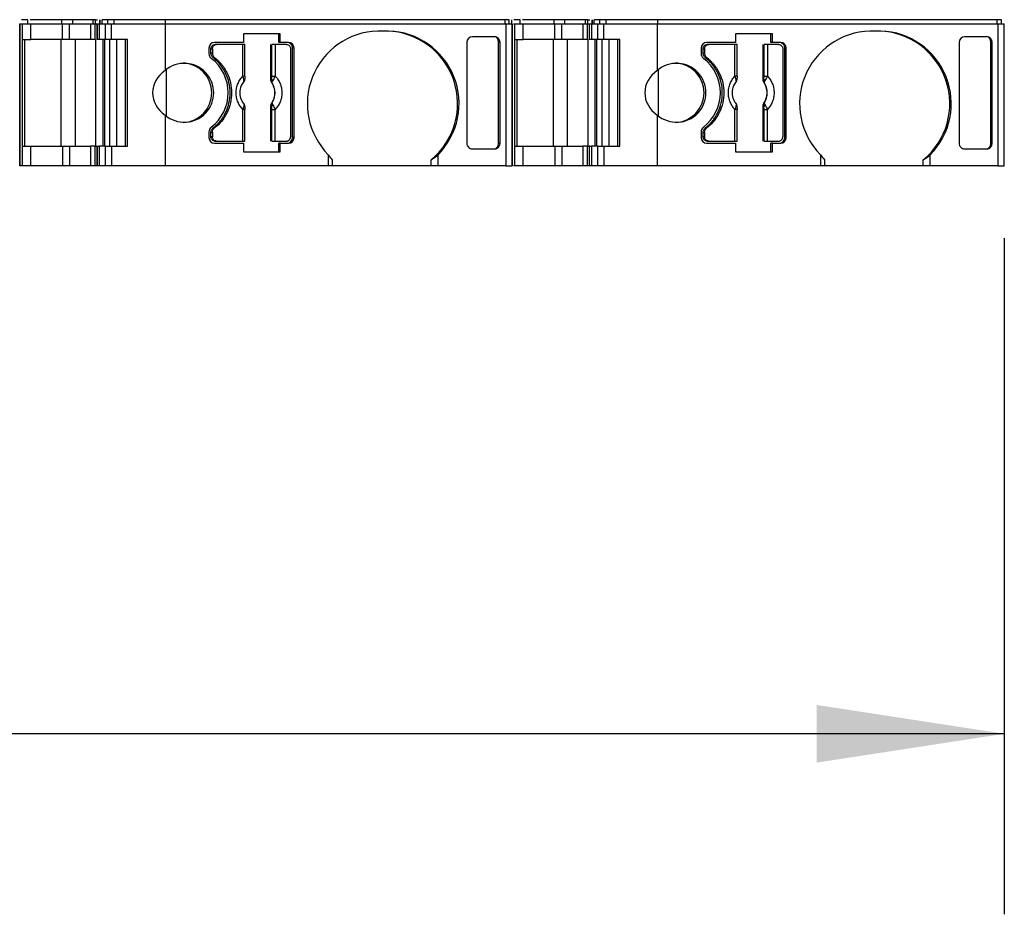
# Model space of a CAD drawing. Header units: millimetres. Extents: x 13 to 546, y 13 to 419.
# Tile 5 of 11: x 198 to 232, y 314 to 346. Entities that reach past the tile are written whole.
import ezdxf

# ---------------------------------------------------------------- set-up
doc = ezdxf.new("R2010")
doc.units = ezdxf.units.MM
doc.header["$LTSCALE"] = 2
doc.linetypes.add('SLD-Solid', pattern=[0])
doc.layers.add('DIMENSIONS', color=140, linetype='SLD-Solid', lineweight=25)
doc.styles.add('SLDTEXTSTYLE0', font='TXT', dxfattribs={"width": 0.7})
doc.dimstyles.new('SLDDIMSTYLE2', dxfattribs={"dimtxt": 4.316016, "dimasz": 6.604, "dimexe": 0, "dimexo": 0.0625, "dimgap": 1.079004, "dimtad": 0, "dimtih": 1, "dimtoh": 1, "dimrnd": 1e-09, "dimzin": 4, "dimdsep": 46, "dimtxsty": 'SLDTEXTSTYLE0', "dimsah": 1, "dimcen": 0.09, "dimadec": 0, "dimazin": 1, "dimtfac": 1, "dimtofl": 0, "dimtmove": 0, "dimatfit": 3, "dimfxl": 0, "dimfrac": 2, "dimtolj": 1, "dimtzin": 12, "dimarcsym": 0})

# ---------------------------------------------------------------- blocks, each defined once
blk = doc.blocks.new('_D_4')
at = {"layer": 'DIMENSIONS'}
for p, q in [((131.282, 338.249), (131.282, 314.435)), ((232.308, 338.249), (232.308, 314.435)), ((131.282, 320.785), (167.781, 320.785)), ((173.629, 320.785), (172.18, 320.785)), ((172.18, 320.785), (172.18, 313.926)), ((186.455, 320.785), (187.904, 320.785)), ((187.904, 320.785), (187.904, 313.926)), ((232.308, 320.785), (192.302, 320.785)), ((172.18, 313.926), (173.629, 313.926)), ((187.904, 313.926), (186.455, 313.926))]:
    blk.add_line(p, q, dxfattribs=at)
for points in [[(131.282, 320.785), (137.887, 319.769), (137.887, 321.801)], [(232.308, 320.785), (225.704, 321.801), (225.704, 319.769)]]:
    blk.add_solid(points, dxfattribs=at)
at = {"layer": 'DIMENSIONS', "char_height": 4.2333, "attachment_point": 1, "style": 'SLDTEXTSTYLE0'}
for s, insert in [('101.0', (171.834, 327.209)), ('3.98', (173.629, 319.383))]:
    blk.add_mtext(s, dxfattribs=dict(at, insert=insert))

msp = doc.modelspace()

# ---------------------------------------------------------------- linework, layer by layer
for p, q in [((197.65, 340.789), (197.65, 345.789)), ((197.65, 345.789), (197.65, 340.789)), ((197.65, 345.789), (197.737, 345.789)), ((197.931, 345.939), (197.712, 345.939)), ((197.737, 345.789), (197.737, 340.789)), ((197.737, 345.789), (198.038, 345.789)), ((197.931, 345.789), (197.931, 345.939)), ((199.13, 345.939), (198.013, 345.939)), ((198.038, 345.239), (198.038, 345.789)), ((198.038, 345.789), (199.156, 345.789)), ((199.13, 345.789), (199.13, 345.939)), ((199.156, 345.239), (199.156, 345.789)), ((199.156, 345.789), (199.401, 345.789)), ((199.401, 345.239), (199.401, 345.789)), ((199.401, 345.789), (200.137, 345.789)), ((199.498, 345.939), (199.498, 345.789)), ((200.233, 345.939), (199.498, 345.939)), ((200.137, 345.789), (200.137, 345.239)), ((200.137, 345.789), (200.3, 345.789)), ((200.233, 345.789), (200.233, 345.939)), ((200.3, 345.239), (200.3, 345.789)), ((200.3, 345.789), (200.367, 345.789)), ((200.315, 345.789), (200.315, 345.939)), ((200.315, 345.939), (200.389, 345.939)), ((200.367, 345.789), (200.367, 345.239)), ((200.367, 345.789), (200.374, 345.789)), ((200.374, 345.239), (200.374, 345.789)), ((200.374, 345.789), (200.446, 345.789)), ((200.446, 345.789), (200.446, 345.239)), ((200.446, 345.789), (200.665, 345.789)), ((200.467, 345.939), (200.467, 345.789)), ((200.471, 345.789), (200.471, 345.939)), ((200.543, 345.789), (200.543, 345.939)), ((200.665, 345.239), (200.665, 345.789)), ((200.665, 345.789), (200.882, 345.789)), ((200.744, 345.789), (200.744, 345.939)), ((200.968, 345.939), (200.744, 345.939)), ((200.882, 345.239), (200.882, 345.789)), ((200.882, 345.789), (202.762, 345.789)), ((200.968, 345.789), (200.968, 345.939)), ((202.779, 345.939), (200.968, 345.939)), ((202.762, 345.789), (202.762, 344.147)), ((202.762, 345.789), (214.758, 345.789)), ((202.779, 345.789), (202.779, 345.939)), ((214.732, 345.939), (202.779, 345.939)), ((214.732, 345.789), (214.732, 345.939)), ((214.758, 345.789), (214.758, 340.789)), ((214.758, 345.789), (214.98, 345.789)), ((214.88, 345.789), (214.88, 345.939)), ((214.88, 345.789), (214.88, 345.939)), ((214.959, 345.939), (214.959, 345.789)), ((214.98, 340.789), (214.98, 345.789)), ((214.98, 345.789), (214.98, 340.789)), ((215.028, 345.789), (215.065, 345.789)), ((215.26, 345.939), (215.041, 345.939)), ((215.065, 345.789), (215.065, 340.789)), ((215.065, 345.789), (215.366, 345.789)), ((215.26, 345.789), (215.26, 345.939)), ((216.459, 345.939), (215.341, 345.939)), ((215.366, 345.239), (215.366, 345.789)), ((215.366, 345.789), (216.485, 345.789)), ((216.459, 345.789), (216.459, 345.939)), ((216.485, 345.239), (216.485, 345.789)), ((216.485, 345.789), (216.73, 345.789)), ((216.73, 345.239), (216.73, 345.789)), ((216.73, 345.789), (217.465, 345.789)), ((216.826, 345.939), (216.826, 345.789)), ((217.562, 345.939), (216.826, 345.939)), ((217.465, 345.789), (217.465, 345.239)), ((217.465, 345.789), (217.629, 345.789)), ((217.562, 345.789), (217.562, 345.939)), ((217.629, 345.239), (217.629, 345.789)), ((217.629, 345.789), (217.696, 345.789)), ((217.643, 345.789), (217.643, 345.939)), ((217.643, 345.939), (217.718, 345.939)), ((217.696, 345.789), (217.696, 345.239)), ((217.696, 345.789), (217.702, 345.789)), ((217.702, 345.239), (217.702, 345.789)), ((217.702, 345.789), (217.775, 345.789)), ((217.775, 345.789), (217.775, 345.239)), ((217.775, 345.789), (217.993, 345.789)), ((217.796, 345.939), (217.796, 345.789)), ((217.799, 345.789), (217.799, 345.939)), ((217.871, 345.789), (217.871, 345.939)), ((217.993, 345.239), (217.993, 345.789)), ((217.993, 345.789), (218.21, 345.789)), ((218.072, 345.789), (218.072, 345.939)), ((218.297, 345.939), (218.072, 345.939)), ((218.21, 345.239), (218.21, 345.789)), ((218.21, 345.789), (220.09, 345.789)), ((218.297, 345.789), (218.297, 345.939)), ((220.107, 345.939), (218.297, 345.939)), ((220.09, 345.789), (220.09, 344.147)), ((220.09, 345.789), (232.086, 345.789)), ((220.107, 345.789), (220.107, 345.939)), ((232.06, 345.939), (220.107, 345.939)), ((232.06, 345.789), (232.06, 345.939)), ((232.086, 345.789), (232.086, 340.789)), ((232.086, 345.789), (232.308, 345.789)), ((232.208, 345.789), (232.208, 345.939)), ((232.208, 345.789), (232.208, 345.939)), ((232.308, 340.789), (232.308, 345.789)), ((232.308, 340.789), (232.308, 345.789)), ((206.814, 345.439), (205.519, 345.439)), ((205.519, 345.439), (205.519, 345.139)), ((206.762, 345.139), (206.762, 345.439)), ((206.814, 345.139), (206.814, 345.439)), ((210.634, 345.539), (210.248, 345.539)), ((214.361, 345.339), (213.58, 345.339)), ((224.142, 345.439), (222.847, 345.439)), ((222.847, 345.439), (222.847, 345.139)), ((224.091, 345.139), (224.091, 345.439)), ((224.142, 345.139), (224.142, 345.439)), ((227.963, 345.539), (227.576, 345.539)), ((231.69, 345.339), (230.909, 345.339)), ((197.737, 345.239), (198.038, 345.239)), ((197.825, 341.489), (197.825, 345.239)), ((199.156, 345.239), (198.038, 345.239)), ((199.105, 341.489), (199.105, 345.239)), ((199.401, 345.239), (199.156, 345.239)), ((200.137, 345.239), (199.401, 345.239)), ((199.594, 345.239), (199.594, 341.489)), ((200.33, 341.489), (200.33, 345.239)), ((200.446, 345.239), (200.374, 345.239)), ((200.567, 345.239), (200.567, 341.489)), ((200.639, 341.489), (200.639, 345.239)), ((200.882, 345.239), (200.665, 345.239)), ((200.811, 345.239), (200.811, 341.489)), ((201.438, 345.239), (200.882, 345.239)), ((201.055, 345.239), (201.055, 341.489)), ((201.361, 345.239), (201.361, 341.489)), ((201.438, 341.489), (201.438, 345.239)), ((204.307, 344.939), (204.307, 344.739)), ((204.376, 344.914), (204.428, 344.914)), ((204.376, 344.764), (204.376, 344.914)), ((204.428, 344.914), (204.428, 344.764)), ((205.519, 345.139), (204.501, 345.139)), ((204.573, 345.064), (204.521, 345.064)), ((205.499, 345.064), (204.573, 345.064)), ((205.499, 343.951), (205.499, 345.064)), ((205.573, 343.951), (205.573, 345.064)), ((206.485, 343.841), (206.485, 345.064)), ((206.522, 343.951), (206.522, 345.064)), ((206.642, 345.064), (206.642, 343.951)), ((207.036, 345.064), (206.642, 345.064)), ((206.814, 345.139), (206.762, 345.139)), ((207.109, 345.139), (206.814, 345.139)), ((207.181, 344.914), (207.181, 341.814)), ((207.25, 341.789), (207.25, 344.939)), ((207.302, 344.939), (207.25, 344.939)), ((207.302, 341.789), (207.302, 344.939)), ((213.387, 345.139), (213.387, 341.59)), ((214.503, 341.573), (214.503, 345.156)), ((214.554, 345.139), (214.503, 345.156)), ((214.554, 341.59), (214.554, 345.139)), ((215.065, 345.239), (215.366, 345.239)), ((215.153, 341.489), (215.153, 345.239)), ((216.485, 345.239), (215.366, 345.239)), ((216.433, 341.489), (216.433, 345.239)), ((216.73, 345.239), (216.485, 345.239)), ((217.465, 345.239), (216.73, 345.239)), ((216.923, 345.239), (216.923, 341.489)), ((217.658, 341.489), (217.658, 345.239)), ((217.775, 345.239), (217.702, 345.239)), ((217.896, 345.239), (217.896, 341.489)), ((217.968, 341.489), (217.968, 345.239)), ((218.21, 345.239), (217.993, 345.239)), ((218.14, 345.239), (218.14, 341.489)), ((218.767, 345.239), (218.21, 345.239)), ((218.383, 345.239), (218.383, 341.489)), ((218.689, 345.239), (218.689, 341.489)), ((218.767, 341.489), (218.767, 345.239)), ((221.636, 344.939), (221.636, 344.739)), ((221.705, 344.764), (221.705, 344.914)), ((221.705, 344.914), (221.757, 344.914)), ((221.757, 344.914), (221.757, 344.764)), ((222.847, 345.139), (221.829, 345.139)), ((221.901, 345.064), (221.85, 345.064)), ((222.827, 345.064), (221.901, 345.064)), ((222.827, 343.951), (222.827, 345.064)), ((222.901, 343.951), (222.901, 345.064)), ((223.813, 343.841), (223.813, 345.064)), ((223.85, 343.951), (223.85, 345.064)), ((223.97, 345.064), (223.97, 343.951)), ((224.365, 345.064), (223.97, 345.064)), ((224.142, 345.139), (224.091, 345.139)), ((224.437, 345.139), (224.142, 345.139)), ((224.509, 344.914), (224.509, 341.814)), ((224.578, 341.789), (224.578, 344.939)), ((224.63, 344.939), (224.578, 344.939)), ((224.63, 341.789), (224.63, 344.939)), ((230.716, 345.139), (230.716, 341.59)), ((231.831, 341.573), (231.831, 345.156)), ((231.883, 345.139), (231.831, 345.156)), ((231.883, 341.59), (231.883, 345.139)), ((204.428, 344.764), (204.376, 344.764)), ((204.454, 344.604), (204.505, 344.604)), ((221.757, 344.764), (221.705, 344.764)), ((221.782, 344.604), (221.834, 344.604)), ((202.796, 344.177), (202.796, 342.552)), ((205.573, 343.951), (205.499, 343.951)), ((206.522, 343.951), (206.642, 343.951)), ((220.124, 344.177), (220.124, 342.552)), ((222.901, 343.951), (222.827, 343.951)), ((223.85, 343.951), (223.97, 343.951)), ((206.485, 343.841), (206.51, 343.843)), ((206.519, 343.727), (206.525, 343.727)), ((223.813, 343.841), (223.839, 343.843)), ((223.848, 343.727), (223.854, 343.727)), ((206.485, 341.664), (206.485, 342.888)), ((206.51, 342.886), (206.485, 342.888)), ((206.525, 343.001), (206.519, 343.002)), ((223.813, 341.664), (223.813, 342.888)), ((223.839, 342.886), (223.813, 342.888)), ((223.854, 343.001), (223.848, 343.002)), ((202.762, 342.582), (202.762, 340.789)), ((205.499, 341.664), (205.499, 342.778)), ((205.573, 342.778), (205.499, 342.778)), ((205.573, 341.664), (205.573, 342.778)), ((206.522, 342.778), (206.642, 342.778)), ((206.522, 341.664), (206.522, 342.778)), ((206.642, 341.664), (206.642, 342.778)), ((220.09, 342.582), (220.09, 340.789)), ((222.827, 341.664), (222.827, 342.778)), ((222.901, 342.778), (222.827, 342.778)), ((222.901, 341.664), (222.901, 342.778)), ((223.85, 342.778), (223.97, 342.778)), ((223.85, 341.664), (223.85, 342.778)), ((223.97, 341.664), (223.97, 342.778)), ((204.307, 341.99), (204.307, 341.789)), ((204.376, 341.814), (204.376, 341.964)), ((204.376, 341.964), (204.428, 341.964)), ((204.428, 341.814), (204.376, 341.814)), ((204.428, 341.964), (204.428, 341.814)), ((204.505, 342.124), (204.454, 342.124)), ((207.302, 341.789), (207.25, 341.789)), ((221.636, 341.99), (221.636, 341.789)), ((221.705, 341.814), (221.705, 341.964)), ((221.705, 341.964), (221.757, 341.964)), ((221.757, 341.814), (221.705, 341.814)), ((221.757, 341.964), (221.757, 341.814)), ((221.834, 342.124), (221.782, 342.124)), ((224.63, 341.789), (224.578, 341.789)), ((197.737, 341.489), (198.038, 341.489)), ((198.038, 340.789), (198.038, 341.489)), ((198.038, 341.489), (199.156, 341.489)), ((199.156, 341.489), (199.156, 340.789)), ((199.156, 341.489), (199.401, 341.489)), ((199.401, 341.489), (199.401, 340.789)), ((199.401, 341.489), (200.137, 341.489)), ((200.137, 341.489), (200.137, 340.789)), ((200.3, 341.489), (200.137, 341.489)), ((200.3, 340.789), (200.3, 341.489)), ((200.3, 341.489), (200.367, 341.489)), ((200.367, 341.489), (200.367, 340.789)), ((200.374, 341.489), (200.367, 341.489)), ((200.374, 340.789), (200.374, 341.489)), ((200.374, 341.489), (200.446, 341.489)), ((200.446, 341.489), (200.446, 340.789)), ((200.665, 341.489), (200.446, 341.489)), ((200.665, 340.789), (200.665, 341.489)), ((200.665, 341.489), (200.882, 341.489)), ((200.882, 341.489), (200.882, 340.789)), ((200.882, 341.489), (201.438, 341.489)), ((204.501, 341.589), (205.519, 341.589)), ((204.521, 341.664), (204.573, 341.664)), ((204.573, 341.664), (205.499, 341.664)), ((205.519, 341.589), (205.519, 341.289)), ((206.642, 341.664), (207.036, 341.664)), ((206.762, 341.289), (206.762, 341.589)), ((206.814, 341.589), (206.762, 341.589)), ((206.814, 341.289), (206.814, 341.589)), ((206.814, 341.589), (207.109, 341.589)), ((214.554, 341.59), (214.503, 341.573)), ((215.065, 341.489), (215.366, 341.489)), ((215.366, 340.789), (215.366, 341.489)), ((215.366, 341.489), (216.485, 341.489)), ((216.485, 341.489), (216.485, 340.789)), ((216.485, 341.489), (216.73, 341.489)), ((216.73, 341.489), (216.73, 340.789)), ((216.73, 341.489), (217.465, 341.489)), ((217.465, 341.489), (217.465, 340.789)), ((217.629, 341.489), (217.465, 341.489)), ((217.629, 340.789), (217.629, 341.489)), ((217.629, 341.489), (217.696, 341.489)), ((217.696, 341.489), (217.696, 340.789)), ((217.702, 341.489), (217.696, 341.489)), ((217.702, 340.789), (217.702, 341.489)), ((217.702, 341.489), (217.775, 341.489)), ((217.775, 341.489), (217.775, 340.789)), ((217.993, 341.489), (217.775, 341.489)), ((217.993, 340.789), (217.993, 341.489)), ((217.993, 341.489), (218.21, 341.489)), ((218.21, 341.489), (218.21, 340.789)), ((218.21, 341.489), (218.767, 341.489)), ((221.829, 341.589), (222.847, 341.589)), ((221.85, 341.664), (221.901, 341.664)), ((221.901, 341.664), (222.827, 341.664)), ((222.847, 341.589), (222.847, 341.289)), ((223.97, 341.664), (224.365, 341.664)), ((224.091, 341.289), (224.091, 341.589)), ((224.142, 341.589), (224.091, 341.589)), ((224.142, 341.289), (224.142, 341.589)), ((224.142, 341.589), (224.437, 341.589)), ((231.883, 341.59), (231.831, 341.573)), ((205.519, 341.289), (206.814, 341.289)), ((208.509, 341.183), (208.509, 340.789)), ((212.373, 340.789), (212.373, 341.183)), ((213.58, 341.389), (214.361, 341.389)), ((222.847, 341.289), (224.142, 341.289)), ((225.838, 341.183), (225.838, 340.789)), ((229.701, 340.789), (229.701, 341.183)), ((230.909, 341.389), (231.69, 341.389)), ((197.737, 340.789), (197.65, 340.789)), ((198.038, 340.789), (197.737, 340.789)), ((199.156, 340.789), (198.038, 340.789)), ((199.401, 340.789), (199.156, 340.789)), ((200.137, 340.789), (199.401, 340.789)), ((200.3, 340.789), (200.137, 340.789)), ((200.367, 340.789), (200.3, 340.789)), ((200.374, 340.789), (200.367, 340.789)), ((200.446, 340.789), (200.374, 340.789)), ((200.665, 340.789), (200.446, 340.789)), ((200.882, 340.789), (200.665, 340.789)), ((202.762, 340.789), (200.882, 340.789)), ((208.509, 340.789), (202.762, 340.789)), ((208.651, 340.789), (208.509, 340.789)), ((208.651, 341.004), (208.651, 340.789)), ((212.128, 340.789), (208.651, 340.789)), ((212.128, 340.789), (212.128, 341.004)), ((212.373, 340.789), (212.128, 340.789)), ((214.758, 340.789), (212.373, 340.789)), ((214.758, 340.789), (214.98, 340.789)), ((215.065, 340.789), (215.025, 340.789)), ((215.366, 340.789), (215.065, 340.789)), ((216.485, 340.789), (215.366, 340.789)), ((216.73, 340.789), (216.485, 340.789)), ((217.465, 340.789), (216.73, 340.789)), ((217.629, 340.789), (217.465, 340.789)), ((217.696, 340.789), (217.629, 340.789)), ((217.702, 340.789), (217.696, 340.789)), ((217.775, 340.789), (217.702, 340.789)), ((217.993, 340.789), (217.775, 340.789)), ((218.21, 340.789), (217.993, 340.789)), ((220.09, 340.789), (218.21, 340.789)), ((225.838, 340.789), (220.09, 340.789)), ((225.979, 340.789), (225.838, 340.789)), ((225.979, 341.004), (225.979, 340.789)), ((229.456, 340.789), (225.979, 340.789)), ((229.456, 340.789), (229.456, 341.004)), ((229.701, 340.789), (229.456, 340.789)), ((232.086, 340.789), (229.701, 340.789)), ((232.086, 340.789), (232.308, 340.789))]:
    msp.add_line(p, q)
for centre, radius, start, end in [((210.331, 342.981), 2.56, 91.8635, 224.6205), ((210.501, 342.98), 2.56, 309.4625, 88.1703), ((210.554, 342.982), 2.558, 315.3025, 88.2135), ((227.66, 342.981), 2.56, 91.8635, 224.6205), ((227.829, 342.98), 2.56, 309.4625, 88.1703), ((227.883, 342.982), 2.558, 315.3025, 88.2135), ((204.504, 344.943), 0.197, 91.0103, 180.9756), ((207.105, 344.943), 0.197, 359.0242, 88.9898), ((221.832, 344.943), 0.197, 91.0103, 180.9756), ((224.434, 344.943), 0.197, 359.0242, 88.9898), ((204.51, 344.738), 0.202, 179.7299, 232.6484), ((203.456, 343.364), 1.529, 307.5097, 52.4903), ((221.838, 344.738), 0.202, 179.7299, 232.6484), ((220.784, 343.364), 1.529, 307.5097, 52.4903), ((203.44, 343.364), 1.036, 229.0813, 130.9187), ((203.358, 343.364), 1.051, 272.9546, 87.0454), ((220.769, 343.364), 1.036, 229.0813, 130.9187), ((220.686, 343.364), 1.051, 272.9546, 87.0454), ((205.523, 343.836), 0.0436, 293.8985, 9.5096), ((206.601, 343.894), 0.104, 209.1853, 250.0216), ((205.984, 343.364), 0.652, 326.1712, 33.8288), ((222.851, 343.836), 0.0436, 293.8985, 9.5096), ((223.93, 343.894), 0.104, 209.1853, 250.0216), ((223.312, 343.364), 0.652, 326.1712, 33.8288), ((205.523, 342.893), 0.0436, 350.4904, 66.1015), ((206.601, 342.835), 0.104, 109.9784, 150.8147), ((222.851, 342.893), 0.0436, 350.4904, 66.1015), ((223.93, 342.835), 0.104, 109.9784, 150.8147), ((204.51, 341.99), 0.202, 127.3518, 180.2698), ((221.838, 341.99), 0.202, 127.3518, 180.2698), ((204.504, 341.786), 0.197, 179.0242, 268.9898), ((207.053, 341.786), 0.197, 271.0102, 0.9758), ((207.105, 341.786), 0.197, 271.0102, 0.9757), ((221.832, 341.786), 0.197, 179.0242, 268.9898), ((224.382, 341.786), 0.197, 271.0102, 0.9758), ((224.434, 341.786), 0.197, 271.0102, 0.9757)]:
    msp.add_arc(centre, radius, start, end)
for centre, major_axis, ratio, start_param, end_param in [((213.58, 345.139), (0, 0.201), 0.96225, 6.283185, 7.853981), ((214.361, 345.139), (0, 0.201), 0.96225, 4.712389, 6.283185), ((214.31, 345.156), (0, 0.201), 0.96225, 4.712389, 5.968709), ((230.909, 345.139), (0, 0.201), 0.96225, 6.283185, 7.853981), ((231.69, 345.139), (0, 0.201), 0.96225, 4.712389, 6.283185), ((231.638, 345.156), (0, 0.201), 0.96225, 4.712389, 5.968709), ((203.638, 343.364), (1.315, 0), 0.79859, 2.300526, 3.982659), ((220.967, 343.364), (1.315, 0), 0.79859, 2.300526, 3.982659), ((213.58, 341.59), (0, 0.201), 0.96225, 1.570796, 3.141593), ((214.361, 341.59), (0, 0.201), 0.96225, 3.141593, 4.712389), ((214.31, 341.573), (0, 0.201), 0.96225, 3.456068, 4.712389), ((230.909, 341.59), (0, 0.201), 0.96225, 1.570796, 3.141593), ((231.69, 341.59), (0, 0.201), 0.96225, 3.141593, 4.712389), ((231.638, 341.573), (0, 0.201), 0.96225, 3.456068, 4.712389), ((209.782, 342.989), (0, 2.55), 0.707107, 2.357924, 2.463317), ((210.168, 342.989), (3.123, 0), 0.816497, 5.390665, 5.496057), ((227.11, 342.989), (0, 2.55), 0.707107, 2.357924, 2.463317), ((227.497, 342.989), (3.123, 0), 0.816497, 5.390665, 5.496057)]:
    msp.add_ellipse(centre, major_axis=major_axis, ratio=ratio, start_param=start_param, end_param=end_param)
for points, knots in [([(199.498, 345.939), (199.492, 345.939), (199.48, 345.939), (199.448, 345.939), (199.408, 345.939), (199.36, 345.939), (199.305, 345.939), (199.248, 345.939), (199.188, 345.939), (199.15, 345.939), (199.13, 345.939)], [0, 0, 0, 0, 0.127052, 0.249423, 0.37217, 0.500305, 0.623782, 0.750137, 0.874344, 1, 1, 1, 1]), ([(200.744, 345.939), (200.699, 345.939), (200.653, 345.939), (200.581, 345.939), (200.554, 345.939), (200.543, 345.939)], [0, 0, 0, 0, 0.5, 0.5, 1, 1, 1, 1]), ([(214.88, 345.939), (214.88, 345.939), (214.865, 345.939), (214.812, 345.939), (214.774, 345.939), (214.732, 345.939)], [0, 0, 0, 0, 0.5, 0.5, 1, 1, 1, 1]), ([(216.826, 345.939), (216.82, 345.939), (216.808, 345.939), (216.777, 345.939), (216.736, 345.939), (216.688, 345.939), (216.634, 345.939), (216.576, 345.939), (216.517, 345.939), (216.478, 345.939), (216.459, 345.939)], [0, 0, 0, 0, 0.127052, 0.249423, 0.37217, 0.500305, 0.623782, 0.750137, 0.874344, 1, 1, 1, 1]), ([(218.072, 345.939), (218.027, 345.939), (217.982, 345.939), (217.909, 345.939), (217.883, 345.939), (217.871, 345.939)], [0, 0, 0, 0, 0.5, 0.5, 1, 1, 1, 1]), ([(232.208, 345.939), (232.208, 345.939), (232.194, 345.939), (232.14, 345.939), (232.102, 345.939), (232.06, 345.939)], [0, 0, 0, 0, 0.5, 0.5, 1, 1, 1, 1]), ([(200.3, 345.239), (200.287, 345.239), (200.262, 345.239), (200.227, 345.239), (200.191, 345.239), (200.156, 345.239), (200.143, 345.239), (200.137, 345.239)], [0, 0, 0, 0, 0.1671954, 0.3318793, 0.5004188, 0.7494551, 1, 1, 1, 1]), ([(200.665, 345.239), (200.647, 345.239), (200.613, 345.239), (200.567, 345.239), (200.519, 345.239), (200.473, 345.239), (200.455, 345.239), (200.446, 345.239)], [0, 0, 0, 0, 0.167016, 0.332007, 0.500356, 0.749431, 1, 1, 1, 1]), ([(204.376, 344.914), (204.377, 344.928), (204.379, 344.954), (204.394, 344.99), (204.421, 345.026), (204.464, 345.058), (204.502, 345.062), (204.521, 345.064)], [0, 0, 0, 0, 0.168224, 0.3311335, 0.500763, 0.7495865, 1, 1, 1, 1]), ([(204.428, 344.914), (204.428, 344.954), (204.444, 344.993), (204.497, 345.048), (204.535, 345.064), (204.573, 345.064)], [0, 0, 0, 0, 0.5, 0.5, 1, 1, 1, 1]), ([(205.571, 345.064), (205.576, 345.064), (205.571, 345.064), (205.544, 345.064), (205.523, 345.064), (205.499, 345.064)], [0, 0, 0, 0, 0.5, 0.5, 1, 1, 1, 1]), ([(206.642, 345.064), (206.618, 345.064), (206.592, 345.064), (206.548, 345.064), (206.53, 345.064), (206.522, 345.064)], [0, 0, 0, 0, 0.5, 0.5, 1, 1, 1, 1]), ([(207.036, 345.064), (207.074, 345.064), (207.112, 345.048), (207.165, 344.993), (207.181, 344.954), (207.181, 344.914)], [0, 0, 0, 0, 0.5, 0.5, 1, 1, 1, 1]), ([(207.25, 344.939), (207.249, 344.953), (207.248, 344.979), (207.237, 345.016), (207.219, 345.051), (207.187, 345.091), (207.133, 345.131), (207.082, 345.137), (207.057, 345.139)], [0, 0, 0, 0, 0.1272, 0.249746, 0.3727, 0.501075, 0.749743, 1, 1, 1, 1]), ([(217.629, 345.239), (217.616, 345.239), (217.591, 345.239), (217.556, 345.239), (217.519, 345.239), (217.485, 345.239), (217.472, 345.239), (217.465, 345.239)], [0, 0, 0, 0, 0.167195, 0.331879, 0.500419, 0.749455, 1, 1, 1, 1]), ([(217.993, 345.239), (217.976, 345.239), (217.942, 345.239), (217.895, 345.239), (217.847, 345.239), (217.801, 345.239), (217.783, 345.239), (217.775, 345.239)], [0, 0, 0, 0, 0.167016, 0.332007, 0.500356, 0.749431, 1, 1, 1, 1]), ([(221.705, 344.914), (221.706, 344.928), (221.707, 344.954), (221.723, 344.99), (221.75, 345.026), (221.792, 345.058), (221.831, 345.062), (221.85, 345.064)], [0, 0, 0, 0, 0.168224, 0.331133, 0.500763, 0.749586, 1, 1, 1, 1]), ([(221.757, 344.914), (221.757, 344.954), (221.772, 344.993), (221.826, 345.048), (221.864, 345.064), (221.901, 345.064)], [0, 0, 0, 0, 0.5, 0.5, 1, 1, 1, 1]), ([(222.9, 345.064), (222.904, 345.064), (222.899, 345.064), (222.872, 345.064), (222.851, 345.064), (222.827, 345.064)], [0, 0, 0, 0, 0.5, 0.5, 1, 1, 1, 1]), ([(223.97, 345.064), (223.946, 345.064), (223.92, 345.064), (223.876, 345.064), (223.859, 345.064), (223.85, 345.064)], [0, 0, 0, 0, 0.5, 0.5, 1, 1, 1, 1]), ([(224.365, 345.064), (224.402, 345.064), (224.44, 345.048), (224.494, 344.993), (224.509, 344.954), (224.509, 344.914)], [0, 0, 0, 0, 0.5, 0.5, 1, 1, 1, 1]), ([(224.578, 344.939), (224.578, 344.953), (224.577, 344.979), (224.565, 345.016), (224.547, 345.051), (224.515, 345.091), (224.462, 345.131), (224.411, 345.137), (224.385, 345.139)], [0, 0, 0, 0, 0.1272, 0.249746, 0.3727, 0.501075, 0.749743, 1, 1, 1, 1]), ([(204.454, 344.604), (204.442, 344.614), (204.42, 344.635), (204.396, 344.674), (204.379, 344.718), (204.377, 344.749), (204.376, 344.764)], [0, 0, 0, 0, 0.249233, 0.499959, 0.749241, 1, 1, 1, 1]), ([(204.428, 344.764), (204.429, 344.749), (204.431, 344.718), (204.447, 344.674), (204.471, 344.635), (204.494, 344.614), (204.505, 344.604)], [0, 0, 0, 0, 0.249233, 0.499959, 0.749241, 1, 1, 1, 1]), ([(204.454, 342.124), (204.484, 342.149), (204.545, 342.199), (204.629, 342.281), (204.706, 342.37), (204.777, 342.464), (204.84, 342.565), (204.933, 342.74), (205.027, 343.005), (205.065, 343.364), (205.027, 343.724), (204.919, 344.026), (204.781, 344.266), (204.633, 344.452), (204.514, 344.553), (204.454, 344.604)], [0, 0, 0, 0, 0.042112, 0.083729, 0.125101, 0.166484, 0.208132, 0.250294, 0.375098, 0.50009, 0.624895, 0.749887, 0.833557, 0.916248, 1, 1, 1, 1]), ([(204.505, 344.604), (204.536, 344.579), (204.597, 344.53), (204.681, 344.447), (204.758, 344.359), (204.828, 344.264), (204.892, 344.164), (204.984, 343.989), (205.078, 343.724), (205.117, 343.364), (205.078, 343.005), (204.971, 342.702), (204.832, 342.462), (204.685, 342.276), (204.565, 342.175), (204.505, 342.124)], [0, 0, 0, 0, 0.042112, 0.083729, 0.125101, 0.166484, 0.208132, 0.250294, 0.375098, 0.50009, 0.624895, 0.749887, 0.833557, 0.916248, 1, 1, 1, 1]), ([(221.782, 344.604), (221.771, 344.614), (221.748, 344.635), (221.724, 344.674), (221.708, 344.718), (221.706, 344.749), (221.705, 344.764)], [0, 0, 0, 0, 0.249233, 0.499959, 0.749241, 1, 1, 1, 1]), ([(221.757, 344.764), (221.758, 344.749), (221.759, 344.718), (221.776, 344.674), (221.8, 344.635), (221.822, 344.614), (221.834, 344.604)], [0, 0, 0, 0, 0.2492334, 0.4999587, 0.7492415, 1, 1, 1, 1]), ([(221.782, 342.124), (221.813, 342.149), (221.874, 342.199), (221.957, 342.281), (222.035, 342.37), (222.105, 342.464), (222.168, 342.565), (222.261, 342.74), (222.355, 343.005), (222.394, 343.364), (222.355, 343.724), (222.248, 344.026), (222.109, 344.266), (221.961, 344.452), (221.842, 344.553), (221.782, 344.604)], [0, 0, 0, 0, 0.042112, 0.083729, 0.125101, 0.166484, 0.208132, 0.250294, 0.375098, 0.50009, 0.624895, 0.749887, 0.833557, 0.916248, 1, 1, 1, 1]), ([(221.834, 344.604), (221.864, 344.579), (221.925, 344.53), (222.009, 344.447), (222.086, 344.359), (222.157, 344.264), (222.22, 344.164), (222.313, 343.989), (222.407, 343.724), (222.446, 343.364), (222.407, 343.005), (222.299, 342.702), (222.161, 342.462), (222.013, 342.276), (221.894, 342.175), (221.834, 342.124)], [0, 0, 0, 0, 0.042112, 0.083729, 0.125101, 0.166484, 0.208132, 0.250294, 0.375098, 0.50009, 0.624895, 0.749887, 0.833557, 0.916248, 1, 1, 1, 1]), ([(205.499, 342.778), (205.481, 342.797), (205.447, 342.835), (205.402, 342.897), (205.363, 342.964), (205.317, 343.062), (205.276, 343.195), (205.26, 343.364), (205.276, 343.534), (205.325, 343.691), (205.398, 343.834), (205.465, 343.912), (205.499, 343.951)], [0, 0, 0, 0, 0.06027, 0.120056, 0.179893, 0.240314, 0.370015, 0.500128, 0.629829, 0.759943, 0.879871, 1, 1, 1, 1]), ([(205.54, 343.796), (205.539, 343.805), (205.535, 343.826), (205.525, 343.864), (205.512, 343.907), (205.503, 343.936), (205.499, 343.951)], [0, 0, 0, 0, 0.220475, 0.499075, 0.748119, 1, 1, 1, 1]), ([(205.571, 343.951), (205.571, 343.931), (205.571, 343.892), (205.567, 343.859), (205.566, 343.843)], [0, 0, 0, 0, 0.521485, 1, 1, 1, 1]), ([(206.51, 343.843), (206.513, 343.853), (206.517, 343.874), (206.521, 343.911), (206.522, 343.937), (206.522, 343.951)], [0, 0, 0, 0, 0.317222, 0.645084, 1, 1, 1, 1]), ([(206.642, 343.951), (206.659, 343.932), (206.693, 343.894), (206.738, 343.831), (206.778, 343.765), (206.823, 343.667), (206.864, 343.534), (206.88, 343.365), (206.864, 343.195), (206.816, 343.037), (206.742, 342.894), (206.675, 342.817), (206.642, 342.778)], [0, 0, 0, 0, 0.06027, 0.120056, 0.179893, 0.240314, 0.370015, 0.500128, 0.629829, 0.759943, 0.879871, 1, 1, 1, 1]), ([(222.827, 342.778), (222.81, 342.797), (222.775, 342.835), (222.731, 342.897), (222.691, 342.964), (222.645, 343.062), (222.605, 343.195), (222.588, 343.364), (222.604, 343.534), (222.653, 343.691), (222.726, 343.834), (222.794, 343.912), (222.827, 343.951)], [0, 0, 0, 0, 0.06027, 0.120056, 0.179893, 0.240314, 0.370015, 0.500128, 0.629829, 0.759943, 0.879871, 1, 1, 1, 1]), ([(222.869, 343.796), (222.867, 343.805), (222.863, 343.826), (222.853, 343.864), (222.841, 343.907), (222.832, 343.936), (222.827, 343.951)], [0, 0, 0, 0, 0.220475, 0.499075, 0.748119, 1, 1, 1, 1]), ([(222.9, 343.951), (222.9, 343.931), (222.899, 343.892), (222.896, 343.859), (222.894, 343.843)], [0, 0, 0, 0, 0.521485, 1, 1, 1, 1]), ([(223.839, 343.843), (223.841, 343.853), (223.846, 343.874), (223.85, 343.911), (223.85, 343.937), (223.85, 343.951)], [0, 0, 0, 0, 0.3172218, 0.6450837, 1, 1, 1, 1]), ([(223.97, 343.951), (223.987, 343.932), (224.022, 343.894), (224.067, 343.831), (224.106, 343.765), (224.152, 343.667), (224.193, 343.534), (224.209, 343.365), (224.193, 343.195), (224.144, 343.037), (224.071, 342.894), (224.004, 342.817), (223.97, 342.778)], [0, 0, 0, 0, 0.06027, 0.120056, 0.179893, 0.240314, 0.370015, 0.500128, 0.629829, 0.759943, 0.879871, 1, 1, 1, 1]), ([(205.549, 342.97), (205.515, 343.015), (205.429, 343.129), (205.395, 343.364), (205.43, 343.603), (205.518, 343.72), (205.555, 343.768)], [0, 0, 0, 0, 0.195759, 0.493305, 0.790852, 1, 1, 1, 1]), ([(205.566, 343.843), (205.563, 343.827), (205.558, 343.785), (205.535, 343.749), (205.521, 343.727)], [0, 0, 0, 0, 0.389276, 1, 1, 1, 1]), ([(205.521, 343.727), (205.526, 343.732), (205.534, 343.742), (205.54, 343.76), (205.542, 343.778), (205.541, 343.79), (205.54, 343.796)], [0, 0, 0, 0, 0.306881, 0.575882, 0.806979, 1, 1, 1, 1]), ([(206.519, 343.727), (206.512, 343.738), (206.499, 343.761), (206.487, 343.8), (206.485, 343.827), (206.485, 343.841)], [0, 0, 0, 0, 0.3357194, 0.6642806, 1, 1, 1, 1]), ([(206.525, 343.727), (206.521, 343.739), (206.513, 343.76), (206.508, 343.793), (206.508, 343.82), (206.51, 343.836), (206.51, 343.843)], [0, 0, 0, 0, 0.332097, 0.61117, 0.833934, 1, 1, 1, 1]), ([(206.519, 343.002), (206.533, 343.024), (206.56, 343.067), (206.591, 343.137), (206.613, 343.21), (206.626, 343.286), (206.631, 343.371), (206.625, 343.463), (206.603, 343.557), (206.568, 343.647), (206.536, 343.7), (206.519, 343.727)], [0, 0, 0, 0, 0.1010688, 0.2001027, 0.2986146, 0.398141, 0.5001727, 0.6266273, 0.7560165, 0.877292, 1, 1, 1, 1]), ([(222.877, 342.97), (222.843, 343.015), (222.757, 343.129), (222.723, 343.364), (222.759, 343.603), (222.847, 343.72), (222.883, 343.768)], [0, 0, 0, 0, 0.1957591, 0.4933054, 0.7908516, 1, 1, 1, 1]), ([(222.894, 343.843), (222.892, 343.827), (222.886, 343.785), (222.863, 343.749), (222.849, 343.727)], [0, 0, 0, 0, 0.389276, 1, 1, 1, 1]), ([(222.849, 343.727), (222.854, 343.732), (222.863, 343.742), (222.869, 343.76), (222.871, 343.778), (222.869, 343.79), (222.869, 343.796)], [0, 0, 0, 0, 0.306881, 0.575882, 0.806979, 1, 1, 1, 1]), ([(223.848, 343.727), (223.841, 343.738), (223.827, 343.761), (223.815, 343.8), (223.814, 343.827), (223.813, 343.841)], [0, 0, 0, 0, 0.335719, 0.664281, 1, 1, 1, 1]), ([(223.854, 343.727), (223.849, 343.739), (223.841, 343.76), (223.837, 343.793), (223.836, 343.82), (223.838, 343.836), (223.839, 343.843)], [0, 0, 0, 0, 0.332097, 0.61117, 0.833934, 1, 1, 1, 1]), ([(223.848, 343.002), (223.861, 343.024), (223.888, 343.067), (223.919, 343.137), (223.941, 343.21), (223.955, 343.286), (223.96, 343.371), (223.953, 343.463), (223.931, 343.557), (223.897, 343.647), (223.864, 343.7), (223.848, 343.727)], [0, 0, 0, 0, 0.101069, 0.200103, 0.298615, 0.398141, 0.500173, 0.626627, 0.756016, 0.877292, 1, 1, 1, 1]), ([(205.521, 343.001), (205.529, 342.99), (205.543, 342.969), (205.556, 342.936), (205.563, 342.909), (205.565, 342.893), (205.566, 342.886)], [0, 0, 0, 0, 0.332097, 0.61117, 0.833934, 1, 1, 1, 1]), ([(205.566, 342.886), (205.567, 342.876), (205.569, 342.855), (205.571, 342.817), (205.571, 342.791), (205.571, 342.778)], [0, 0, 0, 0, 0.317222, 0.645084, 1, 1, 1, 1]), ([(206.485, 342.888), (206.485, 342.901), (206.487, 342.928), (206.499, 342.967), (206.512, 342.99), (206.519, 343.002)], [0, 0, 0, 0, 0.3357194, 0.6642806, 1, 1, 1, 1]), ([(206.51, 342.886), (206.509, 342.902), (206.506, 342.944), (206.518, 342.98), (206.525, 343.001)], [0, 0, 0, 0, 0.389276, 1, 1, 1, 1]), ([(206.522, 342.778), (206.521, 342.798), (206.521, 342.837), (206.514, 342.87), (206.51, 342.886)], [0, 0, 0, 0, 0.521485, 1, 1, 1, 1]), ([(206.525, 343.001), (206.527, 342.996), (206.531, 342.986), (206.541, 342.968), (206.553, 342.95), (206.562, 342.938), (206.566, 342.933)], [0, 0, 0, 0, 0.306881, 0.575882, 0.806979, 1, 1, 1, 1]), ([(222.849, 343.001), (222.857, 342.99), (222.872, 342.969), (222.885, 342.936), (222.892, 342.909), (222.893, 342.893), (222.894, 342.886)], [0, 0, 0, 0, 0.332097, 0.61117, 0.833934, 1, 1, 1, 1]), ([(222.894, 342.886), (222.895, 342.876), (222.897, 342.855), (222.899, 342.817), (222.9, 342.791), (222.9, 342.778)], [0, 0, 0, 0, 0.317222, 0.645084, 1, 1, 1, 1]), ([(223.813, 342.888), (223.814, 342.901), (223.815, 342.928), (223.827, 342.967), (223.841, 342.99), (223.848, 343.002)], [0, 0, 0, 0, 0.3357194, 0.6642806, 1, 1, 1, 1]), ([(223.839, 342.886), (223.837, 342.902), (223.834, 342.944), (223.846, 342.98), (223.854, 343.001)], [0, 0, 0, 0, 0.389276, 1, 1, 1, 1]), ([(223.85, 342.778), (223.85, 342.798), (223.849, 342.837), (223.842, 342.87), (223.839, 342.886)], [0, 0, 0, 0, 0.521485, 1, 1, 1, 1]), ([(223.854, 343.001), (223.856, 342.996), (223.859, 342.986), (223.87, 342.968), (223.881, 342.95), (223.89, 342.938), (223.894, 342.933)], [0, 0, 0, 0, 0.3068807, 0.5758818, 0.8069791, 1, 1, 1, 1]), ([(204.376, 341.964), (204.377, 341.98), (204.379, 342.011), (204.395, 342.054), (204.419, 342.094), (204.442, 342.114), (204.454, 342.124)], [0, 0, 0, 0, 0.249233, 0.499959, 0.749241, 1, 1, 1, 1]), ([(204.521, 341.664), (204.509, 341.665), (204.483, 341.667), (204.448, 341.683), (204.413, 341.711), (204.382, 341.755), (204.378, 341.795), (204.376, 341.814)], [0, 0, 0, 0, 0.168224, 0.331133, 0.500763, 0.749586, 1, 1, 1, 1]), ([(204.573, 341.664), (204.535, 341.664), (204.497, 341.68), (204.444, 341.736), (204.428, 341.775), (204.428, 341.814)], [0, 0, 0, 0, 0.5, 0.5, 1, 1, 1, 1]), ([(207.036, 341.664), (207.049, 341.665), (207.074, 341.667), (207.11, 341.683), (207.144, 341.711), (207.175, 341.755), (207.179, 341.795), (207.181, 341.814)], [0, 0, 0, 0, 0.168224, 0.3311335, 0.500763, 0.7495865, 1, 1, 1, 1]), ([(221.705, 341.964), (221.706, 341.98), (221.708, 342.011), (221.724, 342.054), (221.748, 342.094), (221.771, 342.114), (221.782, 342.124)], [0, 0, 0, 0, 0.2492334, 0.4999587, 0.7492415, 1, 1, 1, 1]), ([(221.85, 341.664), (221.837, 341.665), (221.812, 341.667), (221.776, 341.683), (221.742, 341.711), (221.711, 341.755), (221.707, 341.795), (221.705, 341.814)], [0, 0, 0, 0, 0.168224, 0.331133, 0.500763, 0.749586, 1, 1, 1, 1]), ([(221.901, 341.664), (221.864, 341.664), (221.826, 341.68), (221.772, 341.736), (221.757, 341.775), (221.757, 341.814)], [0, 0, 0, 0, 0.5, 0.5, 1, 1, 1, 1]), ([(224.365, 341.664), (224.377, 341.665), (224.402, 341.667), (224.438, 341.683), (224.473, 341.711), (224.504, 341.755), (224.508, 341.795), (224.509, 341.814)], [0, 0, 0, 0, 0.168224, 0.3311335, 0.500763, 0.7495865, 1, 1, 1, 1]), ([(205.499, 341.664), (205.523, 341.664), (205.544, 341.664), (205.571, 341.664), (205.576, 341.664), (205.571, 341.664)], [0, 0, 0, 0, 0.5, 0.5, 1, 1, 1, 1]), ([(206.522, 341.664), (206.53, 341.664), (206.548, 341.664), (206.592, 341.664), (206.618, 341.664), (206.642, 341.664)], [0, 0, 0, 0, 0.5, 0.5, 1, 1, 1, 1]), ([(222.827, 341.664), (222.851, 341.664), (222.872, 341.664), (222.899, 341.664), (222.904, 341.664), (222.9, 341.664)], [0, 0, 0, 0, 0.5, 0.5, 1, 1, 1, 1]), ([(223.85, 341.664), (223.859, 341.664), (223.876, 341.664), (223.92, 341.664), (223.946, 341.664), (223.97, 341.664)], [0, 0, 0, 0, 0.5, 0.5, 1, 1, 1, 1])]:
    msp.add_open_spline(points, degree=3, knots=knots)
for points in [[(200.315, 345.939), (200.277, 345.939), (200.243, 345.939), (200.233, 345.939)], [(217.643, 345.939), (217.605, 345.939), (217.572, 345.939), (217.562, 345.939)], [(206.566, 343.796), (206.597, 343.838), (206.623, 343.895), (206.642, 343.951)], [(223.894, 343.796), (223.925, 343.838), (223.952, 343.895), (223.97, 343.951)], [(206.525, 343.727), (206.53, 343.743), (206.543, 343.765), (206.566, 343.796)], [(223.854, 343.727), (223.858, 343.743), (223.872, 343.765), (223.894, 343.796)], [(205.54, 342.933), (205.533, 342.891), (205.517, 342.834), (205.499, 342.778)], [(205.521, 343.001), (205.538, 342.986), (205.545, 342.963), (205.54, 342.933)], [(206.642, 342.778), (206.623, 342.834), (206.597, 342.891), (206.566, 342.933)], [(222.869, 342.933), (222.862, 342.891), (222.845, 342.834), (222.827, 342.778)], [(222.849, 343.001), (222.866, 342.986), (222.874, 342.963), (222.869, 342.933)], [(223.97, 342.778), (223.952, 342.834), (223.925, 342.891), (223.894, 342.933)], [(204.428, 341.964), (204.428, 342.026), (204.458, 342.087), (204.505, 342.124)], [(221.757, 341.964), (221.757, 342.026), (221.786, 342.087), (221.834, 342.124)]]:
    msp.add_open_spline(points, degree=3)

# ---------------------------------------------------------------- dimensions: what is measured, and where the dimension line sits
at = {"layer": 'DIMENSIONS'}
dim = msp.add_linear_dim(base=(232.3083, 320.7853), p1=(131.2825, 340.7893), p2=(232.3083, 340.7893), angle=360, dimstyle='SLDDIMSTYLE2', dxfattribs=at)
dim.commit()
dim.dimension.update_dxf_attribs({"geometry": '_D_4', "text_midpoint": (180.0419, 320.7854), "dimtype": 160})

doc.saveas('drawing.dxf')
